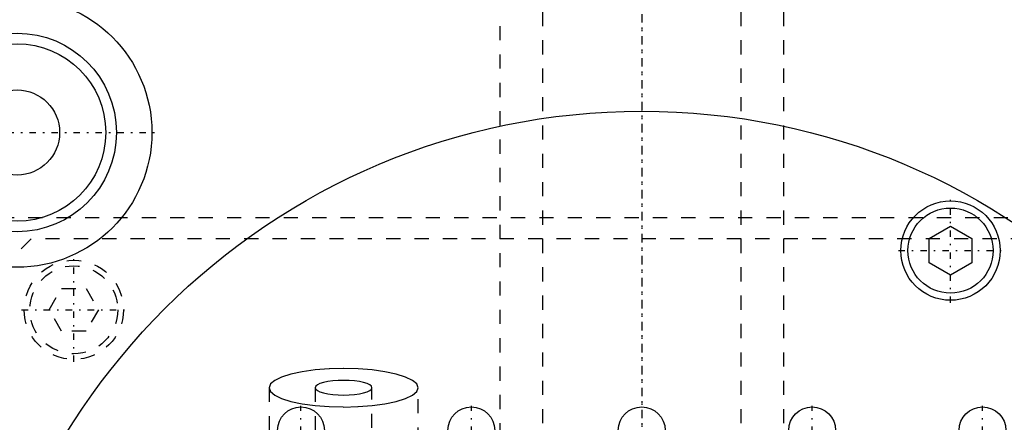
# Model space of a CAD drawing. Extents: x -90 to 90, y -97 to 327.
# Tile 8 of 10: x -44 to 26, y 255 to 283. Entities that reach past the tile are written whole.
import ezdxf

# ---------------------------------------------------------------- set-up
doc = ezdxf.new("R2010")
doc.units = 0
doc.linetypes.add('CENTER', pattern=[1.5, 0.45, -0.5, 0.05, -0.5])
doc.linetypes.add('DASHED', pattern=[2, 1, -1])
for name, color, linetype in [('AM_0', 7, 'CONTINUOUS'), ('AM_3', 7, 'DASHED'), ('AM_7', 7, 'CENTER')]:
    doc.layers.add(name, color=color, linetype=linetype)

msp = doc.modelspace()

# ---------------------------------------------------------------- linework, layer by layer
at = {"layer": 'AM_0', "color": 7, "linetype": 'CONTINUOUS'}
for p, q in [((20.25, 267.538), (21.75, 268.404)), ((21.75, 268.404), (23.25, 267.538)), ((20.25, 265.806), (20.25, 267.538)), ((23.25, 267.538), (23.25, 265.806)), ((21.75, 264.94), (20.25, 265.806)), ((23.25, 265.806), (21.75, 264.94))]:
    msp.add_line(p, q, dxfattribs=at)
for centre, radius in [((-44, 275), 9.5), ((-44, 275), 7), ((-44, 275), 6.25), ((-44, 275), 3), ((0, 229), 47.5), ((21.75, 266.672), 3.5), ((21.75, 266.672), 3), ((-24, 254), 1.65), ((-12, 254), 1.65), ((0, 254), 1.65), ((12, 254), 1.65), ((24, 254), 1.65)]:
    msp.add_circle(centre, radius, dxfattribs=at)
at = {"layer": 'AM_3', "color": 6, "linetype": 'DASHED'}
for p, q in [((-7, 307.5), (-7, -77.5)), ((7, -77.5), (7, 307.5)), ((-10, 296.5), (-10, -37.5)), ((10, -37.5), (10, 296.5)), ((-45.211, 269), (45.211, 269)), ((-43, 267.5), (-45, 265.5)), ((43, 267.5), (-43, 267.5)), ((-41.732, 262.5), (-40.866, 264)), ((-40.866, 264), (-39.134, 264)), ((-39.134, 264), (-38.268, 262.5)), ((-40.866, 261), (-41.732, 262.5)), ((-38.268, 262.5), (-39.134, 261)), ((-39.134, 261), (-40.866, 261)), ((-26.25, 257.006), (-26.25, 251.21)), ((-23, 257.006), (-23, 252.176)), ((-19, 252.176), (-19, 257.006)), ((-15.75, 251.21), (-15.75, 257.006))]:
    msp.add_line(p, q, dxfattribs=at)
msp.add_lwpolyline([(-15.75, 257.006), (-15.851, 257.271), (-16.15, 257.526), (-16.635, 257.761), (-17.288, 257.967), (-18.083, 258.136), (-18.991, 258.261), (-19.976, 258.339), (-21, 258.365), (-22.024, 258.339), (-23.009, 258.261), (-23.917, 258.136), (-24.712, 257.967), (-25.365, 257.761), (-25.85, 257.526), (-26.149, 257.271), (-26.25, 257.006), (-26.149, 256.741), (-25.85, 256.486), (-25.365, 256.251), (-24.712, 256.045), (-23.917, 255.876), (-23.009, 255.751), (-22.024, 255.673), (-21, 255.647), (-19.976, 255.673), (-18.991, 255.751), (-18.083, 255.876), (-17.288, 256.045), (-16.635, 256.251), (-16.15, 256.486), (-15.851, 256.741)], close=True, dxfattribs=at)
for points in [[(-23, 257.006), (-22.962, 256.905), (-22.848, 256.808), (-22.663, 256.718), (-22.414, 256.64), (-22.111, 256.576), (-21.765, 256.528), (-21.39, 256.498), (-21, 256.488), (-20.61, 256.498), (-20.235, 256.528), (-19.889, 256.576), (-19.586, 256.64), (-19.337, 256.718), (-19.152, 256.808), (-19.038, 256.905), (-19, 257.006), (-19.038, 257.107), (-19.152, 257.204), (-19.337, 257.294), (-19.586, 257.372), (-19.889, 257.436), (-20.235, 257.484), (-20.61, 257.514), (-21, 257.524)], [(-21, 257.524), (-21.39, 257.514), (-21.765, 257.484), (-22.111, 257.436), (-22.414, 257.372), (-22.663, 257.294), (-22.848, 257.204), (-22.962, 257.107), (-23, 257.006)]]:
    msp.add_lwpolyline(points, dxfattribs=at)
for radius in [3.5, 3.1]:
    msp.add_circle((-40, 262.5), radius, dxfattribs=at)
at = {"layer": 'AM_7', "color": 4, "linetype": 'CENTER'}
for p, q in [((0, 326.75), (0, -96.75)), ((0, 317.3), (0, -16.925)), ((-53.975, 275), (-34.025, 275)), ((21.75, 262.997), (21.75, 270.347)), ((18.075, 266.672), (25.425, 266.672)), ((-40, 258.825), (-40, 266.175)), ((-43.675, 262.5), (-36.325, 262.5)), ((-24, 252.268), (-24, 255.732)), ((-12, 252.268), (-12, 255.732)), ((12, 252.268), (12, 255.732)), ((24, 252.268), (24, 255.732))]:
    msp.add_line(p, q, dxfattribs=at)

doc.saveas('drawing.dxf')
